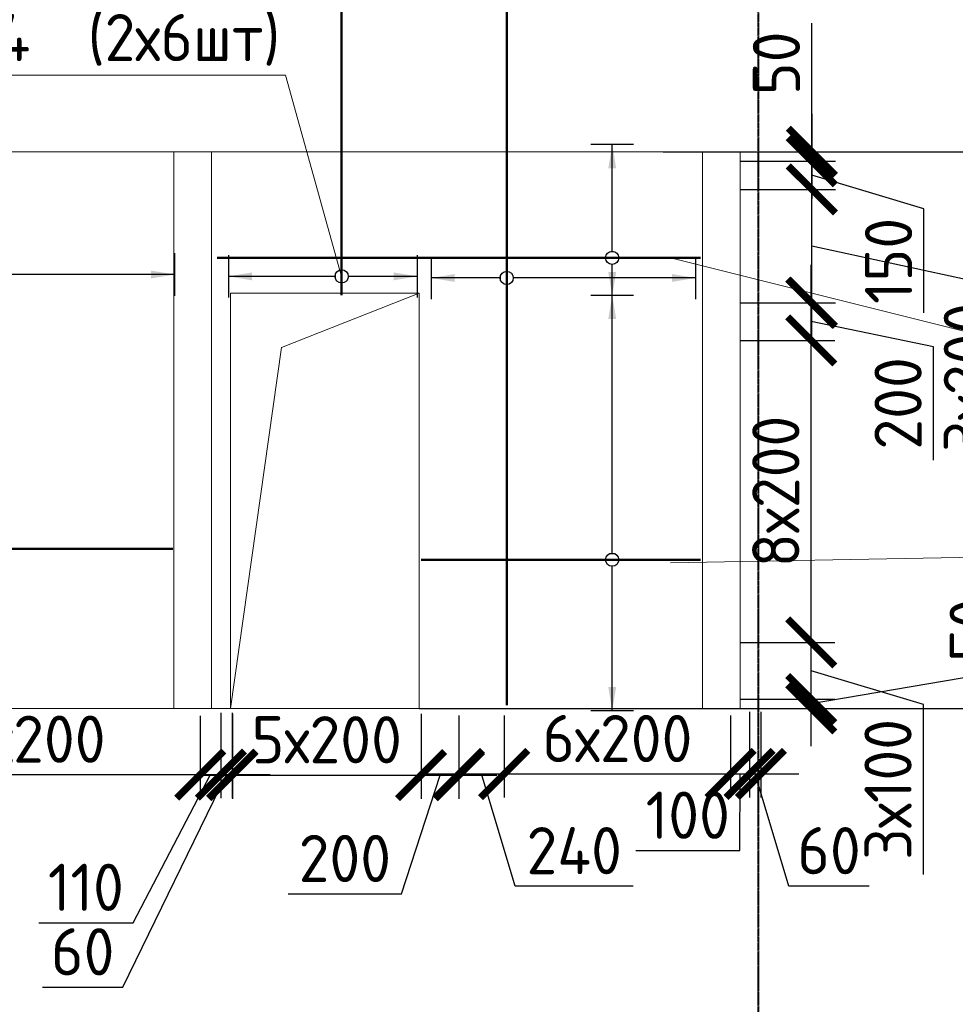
# Model space of a CAD drawing. Header units: millimetres. Extents: x 247266 to 730847, y -636031 to 10052.
# Tile 129 of 256: x 575200 to 580155, y -310506 to -305289. Entities that reach past the tile are written whole.
import ezdxf
from ezdxf import colors
from ezdxf.entities.mleader import LeaderData, LeaderLine
from ezdxf.math import Vec2, Vec3

# ---------------------------------------------------------------- set-up
doc = ezdxf.new("R2010")
doc.units = ezdxf.units.MM
doc.set_wipeout_variables(frame=1)
for name, pattern in [('______5', [1100, 800, -100, 100, -100]), ('________', [0]), ('осевая', [50.8, 31.75, -6.35, 6.35, -6.35])]:
    doc.linetypes.add(name, pattern=pattern)
for name, color, linetype, lineweight in [('Standard', 7, 'Continuous', 25), ('АрмСтер', 7, 'Continuous', 50), ('Оси', 7, '______5', 18), ('подоснова', 7, 'Continuous', 5)]:
    doc.layers.add(name, color=color, linetype=linetype, lineweight=lineweight)
doc.layers.add('РАЗМЕРЫ', color=7, linetype='Continuous')
doc.styles.add('GOST-2.304_Type-B', font='GOST_Common.ttf')
doc.dimstyles.new('СПДС', dxfattribs={"dimscale": 100, "dimtxt": 2.5, "dimasz": 2.5, "dimexe": 1.25, "dimexo": 0, "dimtad": 1, "dimdec": 0, "dimtxsty": 'GOST-2.304_Type-B', "dimblk": 'ARCHTICK', "dimcen": 2.5, "dimdle": 2, "dimadec": 0, "dimazin": 2, "dimtfac": 0.75, "dimtdec": 0, "dimtmove": 1, "dimatfit": 3, "dimfxl": 1, "dimtolj": 1, "dimarcsym": 1})

# ---------------------------------------------------------------- blocks, each defined once
blk = doc.blocks.new('*U3032')
at = {"layer": 'РАЗМЕРЫ'}
for p, q in [((112.5, 400), (-112.5, 400)), ((112.5, -1000), (-112.5, -1000))]:
    blk.add_line(p, q, dxfattribs=at)
at = {"layer": 'РАЗМЕРЫ', "ltscale": 15}
blk.add_line((0, -1000), (0, 400), dxfattribs=at)
at = {"layer": 'РАЗМЕРЫ'}
for points in [[(0, 400), (20.9, 274.8), (-20.9, 274.8)], [(0, -1000), (20.9, -874.8), (-20.9, -874.8)]]:
    blk.add_solid(points, dxfattribs=at)
at = {"linetype": 'Continuous', "lineweight": 0}
blk.add_wipeout([(35, 0), (28.3, 20.6), (10.8, 33.3), (-10.8, 33.3), (-28.3, 20.6), (-35, 0), (-28.3, -20.6), (-10.8, -33.3), (10.8, -33.3), (28.3, -20.6)], dxfattribs=at)
at = {"color": 0, "linetype": 'ByBlock', "lineweight": -2, "ltscale": 100}
blk.add_line((-2263.2, 0), (1446.8, 0), dxfattribs=at)
at = {"layer": 'РАЗМЕРЫ'}
blk.add_circle((0, 0), 35, dxfattribs=at)
blk = doc.blocks.new('*U3067')
at = {"layer": 'РАЗМЕРЫ'}
for p, q in [((112.5, 600), (-112.5, 600)), ((112.5, -400), (-112.5, -400))]:
    blk.add_line(p, q, dxfattribs=at)
at = {"layer": 'РАЗМЕРЫ', "ltscale": 15}
blk.add_line((0, -400), (0, 600), dxfattribs=at)
at = {"layer": 'РАЗМЕРЫ'}
for points in [[(0, 600), (20.9, 474.8), (-20.9, 474.8)], [(0, -400), (20.9, -274.8), (-20.9, -274.8)]]:
    blk.add_solid(points, dxfattribs=at)
at = {"linetype": 'Continuous', "lineweight": 0}
blk.add_wipeout([(35, 0), (28.3, 20.6), (10.8, 33.3), (-10.8, 33.3), (-28.3, 20.6), (-35, 0), (-28.3, -20.6), (-10.8, -33.3), (10.8, -33.3), (28.3, -20.6)], dxfattribs=at)
at = {"color": 0, "linetype": 'ByBlock', "lineweight": -2, "ltscale": 100}
blk.add_line((-100.2, 0), (1444.8, 0), dxfattribs=at)
at = {"layer": 'РАЗМЕРЫ'}
blk.add_circle((0, 0), 35, dxfattribs=at)
blk = doc.blocks.new('*U3031')
at = {"layer": 'РАЗМЕРЫ'}
for p, q in [((112.5, 2000), (-112.5, 2000)), ((112.5, -800), (-112.5, -800))]:
    blk.add_line(p, q, dxfattribs=at)
at = {"layer": 'РАЗМЕРЫ', "ltscale": 15}
blk.add_line((0, -800), (0, 2000), dxfattribs=at)
at = {"layer": 'РАЗМЕРЫ'}
for points in [[(0, 2000), (20.9, 1874.8), (-20.9, 1874.8)], [(0, -800), (20.9, -674.8), (-20.9, -674.8)]]:
    blk.add_solid(points, dxfattribs=at)
at = {"linetype": 'Continuous', "lineweight": 0}
blk.add_wipeout([(35, 0), (28.3, 20.6), (10.8, 33.3), (-10.8, 33.3), (-28.3, 20.6), (-35, 0), (-28.3, -20.6), (-10.8, -33.3), (10.8, -33.3), (28.3, -20.6)], dxfattribs=at)
at = {"color": 0, "linetype": 'ByBlock', "lineweight": -2, "ltscale": 100}
blk.add_line((-393.9, 0), (1346.1, 0), dxfattribs=at)
at = {"layer": 'РАЗМЕРЫ'}
blk.add_circle((0, 0), 35, dxfattribs=at)
blk = doc.blocks.new('*U3030')
at = {"layer": 'РАЗМЕРЫ'}
for p, q in [((112.5, 1400), (-112.5, 1400)), ((112.5, -800), (-112.5, -800))]:
    blk.add_line(p, q, dxfattribs=at)
at = {"layer": 'РАЗМЕРЫ', "ltscale": 15}
blk.add_line((0, -800), (0, 1400), dxfattribs=at)
at = {"layer": 'РАЗМЕРЫ'}
for points in [[(0, 1400), (20.9, 1274.8), (-20.9, 1274.8)], [(0, -800), (20.9, -674.8), (-20.9, -674.8)]]:
    blk.add_solid(points, dxfattribs=at)
at = {"linetype": 'Continuous', "lineweight": 0}
blk.add_wipeout([(35, 0), (28.3, 20.6), (10.8, 33.3), (-10.8, 33.3), (-28.3, 20.6), (-35, 0), (-28.3, -20.6), (-10.8, -33.3), (10.8, -33.3), (28.3, -20.6)], dxfattribs=at)
at = {"color": 0, "linetype": 'ByBlock', "lineweight": -2, "ltscale": 100}
blk.add_line((-1012.2, 0), (467.8, 0), dxfattribs=at)
at = {"layer": 'РАЗМЕРЫ'}
blk.add_circle((0, 0), 35, dxfattribs=at)
blk = doc.blocks.new('*U3054')
at = {"layer": 'РАЗМЕРЫ'}
for p, q in [((112.5, 600), (-112.5, 600)), ((112.5, -200), (-112.5, -200))]:
    blk.add_line(p, q, dxfattribs=at)
at = {"layer": 'РАЗМЕРЫ', "ltscale": 15}
blk.add_line((0, -200), (0, 600), dxfattribs=at)
at = {"layer": 'РАЗМЕРЫ'}
for points in [[(0, 600), (20.9, 474.8), (-20.9, 474.8)], [(0, -200), (20.9, -74.8), (-20.9, -74.8)]]:
    blk.add_solid(points, dxfattribs=at)
at = {"linetype": 'Continuous', "lineweight": 0}
blk.add_wipeout([(35, 0), (28.3, 20.6), (10.8, 33.3), (-10.8, 33.3), (-28.3, 20.6), (-35, 0), (-28.3, -20.6), (-10.8, -33.3), (10.8, -33.3), (28.3, -20.6)], dxfattribs=at)
at = {"color": 0, "linetype": 'ByBlock', "lineweight": -2, "ltscale": 100}
blk.add_line((-2092.2, 0), (467.8, 0), dxfattribs=at)
at = {"layer": 'РАЗМЕРЫ'}
blk.add_circle((0, 0), 35, dxfattribs=at)
blk = doc.blocks.new('_ArchTick')
at = {"color": 0, "linetype": 'ByBlock', "const_width": 0.15}
blk.add_lwpolyline([(-0.5, -0.5), (0.5, 0.5)], dxfattribs=at)
blk = doc.blocks.new('*D3096')
at = {"layer": 'DEFPOINTS', "color": 0, "ltscale": 100}
for p in [(579015.5, -308889.1), (579392.5, -308889.1), (579015.5, -308939.1)]:
    blk.add_point(p, dxfattribs=at)
at = {"layer": 'РАЗМЕРЫ', "color": 0, "lineweight": -2}
for p, q in [((580437.8, -308310.7), (580437.8, -308736)), ((579392.5, -309139.1), (579392.5, -308689.1)), ((580437.8, -308736), (579392.5, -308914.1)), ((579015.5, -308889.1), (579517.5, -308889.1)), ((579015.5, -308939.1), (579517.5, -308939.1))]:
    blk.add_line(p, q, dxfattribs=at)
at = {"layer": 'РАЗМЕРЫ', "color": 0, "lineweight": -2, "ltscale": 100, "xscale": 250, "yscale": 250, "zscale": 250}
for p, rotation in [((579392.5, -308889.1), 270), ((579392.5, -308939.1), 90)]:
    blk.add_blockref('_ArchTick', p, dxfattribs=dict(at, rotation=rotation))
at = {"layer": 'РАЗМЕРЫ', "color": 0, "lineweight": 0, "ltscale": 100, "insert": (580250.2, -308523.3), "char_height": 250, "attachment_point": 5, "rotation": 90, "style": 'GOST-2.304_Type-B'}
blk.add_mtext('\\A1;50', dxfattribs=at)
blk = doc.blocks.new('*D3097')
at = {"layer": 'DEFPOINTS', "color": 0, "ltscale": 100}
for p in [(579015.5, -308589.1), (579392.5, -308589.1), (579015.5, -308889.1)]:
    blk.add_point(p, dxfattribs=at)
at = {"layer": 'РАЗМЕРЫ', "color": 0, "lineweight": -2}
for p, q in [((579392.5, -309089.1), (579392.5, -308389.1)), ((579015.5, -308589.1), (579517.5, -308589.1)), ((579986.6, -308917.4), (579392.5, -308739.1)), ((579015.5, -308889.1), (579517.5, -308889.1)), ((579986.6, -309818.1), (579986.6, -308917.4))]:
    blk.add_line(p, q, dxfattribs=at)
at = {"layer": 'РАЗМЕРЫ', "color": 0, "lineweight": -2, "ltscale": 100, "xscale": 250, "yscale": 250, "zscale": 250}
for p, rotation in [((579392.5, -308589.1), 90), ((579392.5, -308889.1), 270)]:
    blk.add_blockref('_ArchTick', p, dxfattribs=dict(at, rotation=rotation))
at = {"layer": 'РАЗМЕРЫ', "color": 0, "lineweight": 0, "ltscale": 100, "insert": (579799, -309367.7), "char_height": 250, "attachment_point": 5, "rotation": 90, "style": 'GOST-2.304_Type-B'}
blk.add_mtext('\\A1;3х100', dxfattribs=at)
blk = doc.blocks.new('*D3098')
at = {"layer": 'DEFPOINTS', "color": 0, "ltscale": 100}
for p in [(579015.5, -306989.1), (579392.5, -306989.1), (579015.5, -308589.1)]:
    blk.add_point(p, dxfattribs=at)
at = {"layer": 'РАЗМЕРЫ', "color": 0, "lineweight": -2}
for p, q in [((579392.5, -308789.1), (579392.5, -306789.1)), ((579015.5, -306989.1), (579517.5, -306989.1)), ((579015.5, -308589.1), (579517.5, -308589.1))]:
    blk.add_line(p, q, dxfattribs=at)
at = {"layer": 'РАЗМЕРЫ', "color": 0, "lineweight": -2, "ltscale": 100, "xscale": 250, "yscale": 250, "zscale": 250}
for p, rotation in [((579392.5, -306989.1), 90), ((579392.5, -308589.1), 270)]:
    blk.add_blockref('_ArchTick', p, dxfattribs=dict(at, rotation=rotation))
at = {"layer": 'РАЗМЕРЫ', "color": 0, "lineweight": 0, "ltscale": 100, "insert": (579204.8, -307789.1), "char_height": 250, "attachment_point": 5, "rotation": 90, "style": 'GOST-2.304_Type-B'}
blk.add_mtext('\\A1;8х200', dxfattribs=at)
blk = doc.blocks.new('*D3099')
at = {"layer": 'DEFPOINTS', "color": 0, "ltscale": 100}
for p in [(579015.5, -306789.1), (579392.5, -306789.1), (579015.5, -306989.1)]:
    blk.add_point(p, dxfattribs=at)
at = {"layer": 'РАЗМЕРЫ', "color": 0, "lineweight": -2}
for p, q in [((579392.5, -307189.1), (579392.5, -306589.1)), ((579015.5, -306789.1), (579517.5, -306789.1)), ((580040, -307022.2), (579392.5, -306889.1)), ((579015.5, -306989.1), (579517.5, -306989.1)), ((580040, -307622.7), (580040, -307022.2))]:
    blk.add_line(p, q, dxfattribs=at)
at = {"layer": 'РАЗМЕРЫ', "color": 0, "lineweight": -2, "ltscale": 100, "xscale": 250, "yscale": 250, "zscale": 250}
for p, rotation in [((579392.5, -306789.1), 90), ((579392.5, -306989.1), 270)]:
    blk.add_blockref('_ArchTick', p, dxfattribs=dict(at, rotation=rotation))
at = {"layer": 'РАЗМЕРЫ', "color": 0, "lineweight": 0, "ltscale": 100, "insert": (579852.3, -307322.5), "char_height": 250, "attachment_point": 5, "rotation": 90, "style": 'GOST-2.304_Type-B'}
blk.add_mtext('\\A1;200', dxfattribs=at)
blk = doc.blocks.new('*D3100')
at = {"layer": 'DEFPOINTS', "color": 0, "ltscale": 100}
for p in [(579015.5, -305989.1), (579015.5, -306039.1), (579395.4, -306039.1)]:
    blk.add_point(p, dxfattribs=at)
at = {"layer": 'РАЗМЕРЫ', "color": 0, "lineweight": -2}
for p, q in [((579395.4, -305989.1), (579395.4, -305307.9)), ((579395.4, -305789.1), (579395.4, -306239.1)), ((579015.5, -305989.1), (579520.4, -305989.1)), ((579015.5, -306039.1), (579520.4, -306039.1))]:
    blk.add_line(p, q, dxfattribs=at)
at = {"layer": 'РАЗМЕРЫ', "color": 0, "lineweight": -2, "ltscale": 100, "xscale": 250, "yscale": 250, "zscale": 250}
for p, rotation in [((579395.4, -305989.1), 270), ((579395.4, -306039.1), 90)]:
    blk.add_blockref('_ArchTick', p, dxfattribs=dict(at, rotation=rotation))
at = {"layer": 'РАЗМЕРЫ', "color": 0, "lineweight": 0, "ltscale": 100, "insert": (579207.8, -305520.5), "char_height": 250, "attachment_point": 5, "rotation": 90, "style": 'GOST-2.304_Type-B'}
blk.add_mtext('\\A1;50', dxfattribs=at)
blk = doc.blocks.new('*D3101')
at = {"layer": 'DEFPOINTS', "color": 0, "ltscale": 100}
for p in [(579015.5, -306189.1), (579395.4, -306189.1), (579015.5, -306789.1)]:
    blk.add_point(p, dxfattribs=at)
at = {"layer": 'РАЗМЕРЫ', "color": 0, "lineweight": -2}
for p, q in [((579395.4, -306989.1), (579395.4, -305989.1)), ((579015.5, -306189.1), (579520.4, -306189.1)), ((580406.7, -306709.4), (579395.4, -306489.1)), ((580406.7, -307660.2), (580406.7, -306709.4)), ((579015.5, -306789.1), (579520.4, -306789.1))]:
    blk.add_line(p, q, dxfattribs=at)
at = {"layer": 'РАЗМЕРЫ', "color": 0, "lineweight": -2, "ltscale": 100, "xscale": 250, "yscale": 250, "zscale": 250}
for p, rotation in [((579395.4, -306189.1), 90), ((579395.4, -306789.1), 270)]:
    blk.add_blockref('_ArchTick', p, dxfattribs=dict(at, rotation=rotation))
at = {"layer": 'РАЗМЕРЫ', "color": 0, "lineweight": 0, "ltscale": 100, "insert": (580219.1, -307184.8), "char_height": 250, "attachment_point": 5, "rotation": 90, "style": 'GOST-2.304_Type-B'}
blk.add_mtext('\\A1;3х200', dxfattribs=at)
blk = doc.blocks.new('_None')
blk = doc.blocks.new('*U3033')
at = {"layer": 'РАЗМЕРЫ'}
for p, q in [((112.5, 800), (-112.5, 800)), ((112.5, -1000), (-112.5, -1000))]:
    blk.add_line(p, q, dxfattribs=at)
at = {"layer": 'РАЗМЕРЫ', "ltscale": 15}
blk.add_line((0, -1000), (0, 800), dxfattribs=at)
at = {"layer": 'РАЗМЕРЫ'}
for points in [[(0, 800), (20.9, 674.8), (-20.9, 674.8)], [(0, -1000), (20.9, -874.8), (-20.9, -874.8)]]:
    blk.add_solid(points, dxfattribs=at)
at = {"linetype": 'Continuous', "lineweight": 0}
blk.add_wipeout([(35, 0), (28.3, 20.6), (10.8, 33.3), (-10.8, 33.3), (-28.3, 20.6), (-35, 0), (-28.3, -20.6), (-10.8, -33.3), (10.8, -33.3), (28.3, -20.6)], dxfattribs=at)
at = {"color": 0, "linetype": 'ByBlock', "lineweight": -2, "ltscale": 100}
blk.add_line((-2263.2, 0), (1446.8, 0), dxfattribs=at)
at = {"layer": 'РАЗМЕРЫ'}
blk.add_circle((0, 0), 35, dxfattribs=at)
blk = doc.blocks.new('*D3103')
at = {"layer": 'DEFPOINTS', "color": 0, "ltscale": 100}
for p in [(579020.4, -306039.1), (579395.4, -306039.1), (579015.5, -306189.1)]:
    blk.add_point(p, dxfattribs=at)
at = {"layer": 'РАЗМЕРЫ', "color": 0, "lineweight": -2}
for p, q in [((579395.4, -306389.1), (579395.4, -305839.1)), ((579020.4, -306039.1), (579520.4, -306039.1)), ((579989.5, -306292.4), (579395.4, -306114.1)), ((579015.5, -306189.1), (579520.4, -306189.1)), ((579989.5, -306842.8), (579989.5, -306292.4))]:
    blk.add_line(p, q, dxfattribs=at)
at = {"layer": 'РАЗМЕРЫ', "color": 0, "lineweight": -2, "ltscale": 100, "xscale": 250, "yscale": 250, "zscale": 250}
for p, rotation in [((579395.4, -306039.1), 90), ((579395.4, -306189.1), 270)]:
    blk.add_blockref('_ArchTick', p, dxfattribs=dict(at, rotation=rotation))
at = {"layer": 'РАЗМЕРЫ', "color": 0, "lineweight": 0, "ltscale": 100, "insert": (579801.9, -306567.6), "char_height": 250, "attachment_point": 5, "rotation": 90, "style": 'GOST-2.304_Type-B'}
blk.add_mtext('\\A1;150', dxfattribs=at)
blk = doc.blocks.new('*D3449')
at = {"layer": 'DEFPOINTS', "color": 0, "ltscale": 100}
for p in [(576155.4, -308978.2), (576265.4, -308962.2), (576265.4, -309289.3)]:
    blk.add_point(p, dxfattribs=at)
at = {"layer": 'РАЗМЕРЫ', "color": 0, "lineweight": -2}
for p, q in [((576155.4, -308978.2), (576155.4, -309414.3)), ((576265.4, -308962.2), (576265.4, -309414.3)), ((575800.4, -310074.1), (576210.4, -309289.3)), ((575955.4, -309289.3), (576465.4, -309289.3)), ((575300, -310074.1), (575800.4, -310074.1))]:
    blk.add_line(p, q, dxfattribs=at)
at = {"layer": 'РАЗМЕРЫ', "color": 0, "lineweight": -2, "ltscale": 100, "xscale": 250, "yscale": 250, "zscale": 250}
blk.add_blockref('_ArchTick', (576155.4, -309289.3), dxfattribs=at)
at = {"layer": 'РАЗМЕРЫ', "color": 0, "lineweight": -2, "ltscale": 100, "xscale": 250, "yscale": 250, "zscale": 250, "rotation": 180}
blk.add_blockref('_ArchTick', (576265.4, -309289.3), dxfattribs=at)
at = {"layer": 'РАЗМЕРЫ', "color": 0, "ltscale": 100, "insert": (575550.2, -309886.5), "char_height": 250, "attachment_point": 5, "style": 'GOST-2.304_Type-B'}
blk.add_mtext('\\A1;110', dxfattribs=at)
blk = doc.blocks.new('*D3450')
at = {"layer": 'DEFPOINTS', "color": 0, "ltscale": 100}
for p in [(576265.4, -308962.2), (576325.8, -308962.2), (576325.8, -309289.3)]:
    blk.add_point(p, dxfattribs=at)
at = {"layer": 'РАЗМЕРЫ', "color": 0, "lineweight": -2}
for p, q in [((576265.4, -308962.2), (576265.4, -309414.3)), ((576325.8, -308962.2), (576325.8, -309414.3)), ((575745.8, -310415.7), (576295.6, -309289.3)), ((576065.4, -309289.3), (576525.8, -309289.3)), ((575320.5, -310415.7), (575745.8, -310415.7))]:
    blk.add_line(p, q, dxfattribs=at)
at = {"layer": 'РАЗМЕРЫ', "color": 0, "lineweight": -2, "ltscale": 100, "xscale": 250, "yscale": 250, "zscale": 250}
blk.add_blockref('_ArchTick', (576265.4, -309289.3), dxfattribs=at)
at = {"layer": 'РАЗМЕРЫ', "color": 0, "lineweight": -2, "ltscale": 100, "xscale": 250, "yscale": 250, "zscale": 250, "rotation": 180}
blk.add_blockref('_ArchTick', (576325.8, -309289.3), dxfattribs=at)
at = {"layer": 'РАЗМЕРЫ', "color": 0, "ltscale": 100, "insert": (575533.2, -310228), "char_height": 250, "attachment_point": 5, "style": 'GOST-2.304_Type-B'}
blk.add_mtext('\\A1;60', dxfattribs=at)
blk = doc.blocks.new('*D3451')
at = {"layer": 'DEFPOINTS', "color": 0, "ltscale": 100}
for p in [(576326.1, -308967.9), (577326.1, -308967.9), (577326.1, -309292.1)]:
    blk.add_point(p, dxfattribs=at)
at = {"layer": 'РАЗМЕРЫ', "color": 0, "lineweight": -2}
for p, q in [((576326.1, -308967.9), (576326.1, -309417.1)), ((577326.1, -308967.9), (577326.1, -309417.1)), ((576126.1, -309292.1), (577526.1, -309292.1))]:
    blk.add_line(p, q, dxfattribs=at)
at = {"layer": 'РАЗМЕРЫ', "color": 0, "lineweight": -2, "ltscale": 100, "xscale": 250, "yscale": 250, "zscale": 250, "rotation": 180}
blk.add_blockref('_ArchTick', (576326.1, -309292.1), dxfattribs=at)
at = {"layer": 'РАЗМЕРЫ', "color": 0, "lineweight": -2, "ltscale": 100, "xscale": 250, "yscale": 250, "zscale": 250}
blk.add_blockref('_ArchTick', (577326.1, -309292.1), dxfattribs=at)
at = {"layer": 'РАЗМЕРЫ', "color": 0, "ltscale": 100, "insert": (576826.1, -309104.5), "char_height": 250, "attachment_point": 5, "style": 'GOST-2.304_Type-B'}
blk.add_mtext('\\A1;5х200', dxfattribs=at)
blk = doc.blocks.new('*D3452')
at = {"layer": 'DEFPOINTS', "color": 0, "ltscale": 100}
for p in [(577765.4, -308975.8), (578965.4, -308975.8), (578965.4, -309285.8)]:
    blk.add_point(p, dxfattribs=at)
at = {"layer": 'РАЗМЕРЫ', "color": 0, "lineweight": -2}
for p, q in [((577765.4, -308975.8), (577765.4, -309410.8)), ((578965.4, -308975.8), (578965.4, -309410.8)), ((577565.4, -309285.8), (579165.4, -309285.8))]:
    blk.add_line(p, q, dxfattribs=at)
at = {"layer": 'РАЗМЕРЫ', "color": 0, "lineweight": -2, "ltscale": 100, "xscale": 250, "yscale": 250, "zscale": 250, "rotation": 180}
blk.add_blockref('_ArchTick', (577765.4, -309285.8), dxfattribs=at)
at = {"layer": 'РАЗМЕРЫ', "color": 0, "lineweight": -2, "ltscale": 100, "xscale": 250, "yscale": 250, "zscale": 250}
blk.add_blockref('_ArchTick', (578965.4, -309285.8), dxfattribs=at)
at = {"layer": 'РАЗМЕРЫ', "color": 0, "ltscale": 100, "insert": (578365.4, -309098.2), "char_height": 250, "attachment_point": 5, "style": 'GOST-2.304_Type-B'}
blk.add_mtext('\\A1;6х200', dxfattribs=at)
blk = doc.blocks.new('*D3453')
at = {"layer": 'DEFPOINTS', "color": 0, "ltscale": 100}
for p in [(578965.4, -308975.8), (579065.4, -308956.1), (579065.4, -309285.8)]:
    blk.add_point(p, dxfattribs=at)
at = {"layer": 'РАЗМЕРЫ', "color": 0, "lineweight": -2}
for p, q in [((578965.4, -308975.8), (578965.4, -309410.8)), ((579065.4, -308956.1), (579065.4, -309410.8)), ((578765.4, -309285.8), (579265.4, -309285.8)), ((579013.7, -309692.1), (579015.4, -309285.8)), ((578463.3, -309692.1), (579013.7, -309692.1))]:
    blk.add_line(p, q, dxfattribs=at)
at = {"layer": 'РАЗМЕРЫ', "color": 0, "lineweight": -2, "ltscale": 100, "xscale": 250, "yscale": 250, "zscale": 250}
blk.add_blockref('_ArchTick', (578965.4, -309285.8), dxfattribs=at)
at = {"layer": 'РАЗМЕРЫ', "color": 0, "lineweight": -2, "ltscale": 100, "xscale": 250, "yscale": 250, "zscale": 250, "rotation": 180}
blk.add_blockref('_ArchTick', (579065.4, -309285.8), dxfattribs=at)
at = {"layer": 'РАЗМЕРЫ', "color": 0, "ltscale": 100, "insert": (578738.5, -309504.5), "char_height": 250, "attachment_point": 5, "style": 'GOST-2.304_Type-B'}
blk.add_mtext('\\A1;100', dxfattribs=at)
blk = doc.blocks.new('*D3454')
at = {"layer": 'DEFPOINTS', "color": 0, "ltscale": 100}
for p in [(579065.4, -308956.1), (579125.8, -308956.1), (579125.8, -309285.8)]:
    blk.add_point(p, dxfattribs=at)
at = {"layer": 'РАЗМЕРЫ', "color": 0, "lineweight": -2}
for p, q in [((579065.4, -308956.1), (579065.4, -309410.8)), ((579125.8, -308956.1), (579125.8, -309410.8)), ((578865.4, -309285.8), (579325.8, -309285.8)), ((579273.8, -309880), (579095.6, -309285.8)), ((579699.1, -309880), (579273.8, -309880))]:
    blk.add_line(p, q, dxfattribs=at)
at = {"layer": 'РАЗМЕРЫ', "color": 0, "lineweight": -2, "ltscale": 100, "xscale": 250, "yscale": 250, "zscale": 250}
blk.add_blockref('_ArchTick', (579065.4, -309285.8), dxfattribs=at)
at = {"layer": 'РАЗМЕРЫ', "color": 0, "lineweight": -2, "ltscale": 100, "xscale": 250, "yscale": 250, "zscale": 250, "rotation": 180}
blk.add_blockref('_ArchTick', (579125.8, -309285.8), dxfattribs=at)
at = {"layer": 'РАЗМЕРЫ', "color": 0, "ltscale": 100, "insert": (579486.5, -309692.3), "char_height": 250, "attachment_point": 5, "style": 'GOST-2.304_Type-B'}
blk.add_mtext('\\A1;60', dxfattribs=at)
blk = doc.blocks.new('*D3455')
at = {"layer": 'DEFPOINTS', "color": 0, "ltscale": 100}
for p in [(574355.4, -309054.8), (576155.4, -309054.8), (576155.4, -309289.3)]:
    blk.add_point(p, dxfattribs=at)
at = {"layer": 'РАЗМЕРЫ', "color": 0, "lineweight": -2}
for p, q in [((574355.4, -309054.8), (574355.4, -309414.3)), ((576155.4, -309054.8), (576155.4, -309414.3)), ((574155.4, -309289.3), (576355.4, -309289.3))]:
    blk.add_line(p, q, dxfattribs=at)
at = {"layer": 'РАЗМЕРЫ', "color": 0, "lineweight": -2, "ltscale": 100, "xscale": 250, "yscale": 250, "zscale": 250, "rotation": 180}
blk.add_blockref('_ArchTick', (574355.4, -309289.3), dxfattribs=at)
at = {"layer": 'РАЗМЕРЫ', "color": 0, "lineweight": -2, "ltscale": 100, "xscale": 250, "yscale": 250, "zscale": 250}
blk.add_blockref('_ArchTick', (576155.4, -309289.3), dxfattribs=at)
at = {"layer": 'РАЗМЕРЫ', "color": 0, "ltscale": 100, "insert": (575255.4, -309101.6), "char_height": 250, "attachment_point": 5, "style": 'GOST-2.304_Type-B'}
blk.add_mtext('\\A1;9х200', dxfattribs=at)
blk = doc.blocks.new('*D3456')
at = {"layer": 'DEFPOINTS', "color": 0, "ltscale": 100}
for p in [(577326.1, -308975.8), (577526.1, -308975.8), (577526.1, -309292.1)]:
    blk.add_point(p, dxfattribs=at)
at = {"layer": 'РАЗМЕРЫ', "color": 0, "lineweight": -2}
for p, q in [((577326.1, -308975.8), (577326.1, -309417.1)), ((577526.1, -308975.8), (577526.1, -309417.1)), ((577126.1, -309292.1), (577726.1, -309292.1)), ((577222.1, -309921.2), (577426.1, -309292.1)), ((576621.7, -309921.2), (577222.1, -309921.2))]:
    blk.add_line(p, q, dxfattribs=at)
at = {"layer": 'РАЗМЕРЫ', "color": 0, "lineweight": -2, "ltscale": 100, "xscale": 250, "yscale": 250, "zscale": 250, "rotation": 180}
blk.add_blockref('_ArchTick', (577326.1, -309292.1), dxfattribs=at)
at = {"layer": 'РАЗМЕРЫ', "color": 0, "lineweight": -2, "ltscale": 100, "xscale": 250, "yscale": 250, "zscale": 250}
blk.add_blockref('_ArchTick', (577526.1, -309292.1), dxfattribs=at)
at = {"layer": 'РАЗМЕРЫ', "color": 0, "ltscale": 100, "insert": (576921.9, -309733.6), "char_height": 250, "attachment_point": 5, "style": 'GOST-2.304_Type-B'}
blk.add_mtext('\\A1;200', dxfattribs=at)
blk = doc.blocks.new('*D3457')
at = {"layer": 'DEFPOINTS', "color": 0, "ltscale": 100}
for p in [(577526.1, -308975.8), (577765.4, -308975.8), (577765.4, -309285.8)]:
    blk.add_point(p, dxfattribs=at)
at = {"layer": 'РАЗМЕРЫ', "color": 0, "lineweight": -2}
for p, q in [((577526.1, -308975.8), (577526.1, -309410.8)), ((577765.4, -308975.8), (577765.4, -309410.8)), ((577326.1, -309285.8), (577965.4, -309285.8)), ((577824, -309880), (577645.8, -309285.8)), ((578449.5, -309880), (577824, -309880))]:
    blk.add_line(p, q, dxfattribs=at)
at = {"layer": 'РАЗМЕРЫ', "color": 0, "lineweight": -2, "ltscale": 100, "xscale": 250, "yscale": 250, "zscale": 250, "rotation": 180}
blk.add_blockref('_ArchTick', (577526.1, -309285.8), dxfattribs=at)
at = {"layer": 'РАЗМЕРЫ', "color": 0, "lineweight": -2, "ltscale": 100, "xscale": 250, "yscale": 250, "zscale": 250}
blk.add_blockref('_ArchTick', (577765.4, -309285.8), dxfattribs=at)
at = {"layer": 'РАЗМЕРЫ', "color": 0, "ltscale": 100, "insert": (578136.8, -309692.3), "char_height": 250, "attachment_point": 5, "style": 'GOST-2.304_Type-B'}
blk.add_mtext('\\A1;240', dxfattribs=at)

msp = doc.modelspace()

# ---------------------------------------------------------------- linework, layer by layer
at = {"linetype": 'Continuous', "lineweight": 25, "transparency": 33554687}
for p, q in [((577315.52, -308939.12), (578815.52, -308939.12)), ((577315.52, -308939.12), (578815.52, -308939.12)), ((577315.52, -308939.12), (578815.52, -308939.12)), ((578815.52, -308939.12), (579015.52, -308939.12)), ((578815.52, -308939.12), (579015.52, -308939.12)), ((578815.52, -308939.12), (579015.52, -308939.12))]:
    msp.add_line(p, q, dxfattribs=at)
for points in [[(578608.2, -305989.12), (581569.17, -305989.12)], [(578940.35, -305989.12), (580764.02, -305989.12)], [(578763.93, -308939.12), (581724.9, -308939.12)], [(578910.17, -308939.12), (580733.83, -308939.12)]]:
    msp.add_lwpolyline(points)
at = {"layer": 'Standard', "linetype": '________', "lineweight": 0, "transparency": 33554687}
for p, q in [((574045.52, -305989.12), (579015.52, -305989.12)), ((574045.52, -305989.12), (579015.52, -305989.12)), ((576015.52, -305989.12), (576015.52, -308939.12)), ((576015.52, -305989.12), (576015.52, -308939.12)), ((576215.52, -308939.12), (576215.52, -305989.12)), ((576215.52, -308939.12), (576215.52, -305989.12)), ((578815.52, -305989.12), (578815.52, -308939.12)), ((578815.52, -305989.12), (578815.52, -308939.12)), ((579015.52, -308939.12), (579015.52, -305989.12)), ((579015.52, -305989.12), (579015.52, -308939.12)), ((579015.52, -308939.12), (579015.52, -305989.12)), ((579015.52, -305989.12), (579015.52, -308939.12)), ((576315.52, -308939.12), (576315.52, -306739.12)), ((576315.52, -306739.12), (577315.52, -306739.12)), ((576315.52, -308939.12), (576315.52, -306739.12)), ((576315.52, -306739.12), (577315.52, -306739.12)), ((577315.52, -306739.12), (577315.52, -308939.12)), ((577315.52, -306739.12), (577315.52, -308939.12)), ((579015.52, -308939.12), (574045.52, -308939.12)), ((579015.52, -308939.12), (574045.52, -308939.12)), ((576015.52, -308939.12), (576215.52, -308939.12)), ((576015.52, -308939.12), (576215.52, -308939.12)), ((576015.52, -308939.12), (576215.52, -308939.12)), ((576215.52, -308939.12), (576315.52, -308939.12)), ((576215.52, -308939.12), (576315.52, -308939.12)), ((576215.52, -308939.12), (576315.52, -308939.12))]:
    msp.add_line(p, q, dxfattribs=at)
msp.add_lwpolyline([(576315.52, -308939.12), (576585.57, -307026.55), (577315.52, -306739.12)], dxfattribs=at)
at = {"layer": 'Оси', "linetype": 'осевая', "lineweight": 0, "ltscale": 0.3, "transparency": 33554687}
for p, q in [((579109.86, -303582.95), (579109.86, -311939.06)), ((579115.52, -303581.44), (579115.52, -311937.55))]:
    msp.add_line(p, q, dxfattribs=at)

# ---------------------------------------------------------------- dimensions: what is measured, and where the dimension line sits
at = {"layer": 'РАЗМЕРЫ', "lineweight": 0}
for base, p1, p2, picture, middle in [((579395.42, -306039.12), (579015.52, -305989.12), (579015.52, -306039.12), '*D3100', (579342.61, -305520.53)), ((579392.47, -306789.12), (579015.52, -306989.12), (579015.52, -306789.12), '*D3099', (580039.96, -307084.73)), ((579392.47, -308889.12), (579015.52, -308939.12), (579015.52, -308889.12), '*D3096', (580437.81, -308673.49))]:
    dim = msp.add_linear_dim(base=base, p1=p1, p2=p2, angle=90, dimstyle='СПДС', dxfattribs=at)
    dim.commit()
    dim.dimension.update_dxf_attribs({"geometry": picture, "text_midpoint": middle, "dimtype": 160})
dim = msp.add_linear_dim(base=(579395.42, -306039.12), p1=(579015.52, -306189.12), p2=(579020.42, -306039.12), angle=90, dimstyle='СПДС', dxfattribs=at)
dim.commit()
dim.dimension.update_dxf_attribs({"geometry": '*D3103', "text_midpoint": (579801.92, -306354.85)})
dim = msp.add_linear_dim(base=(579395.42, -306189.12), p1=(579015.52, -306789.12), p2=(579015.52, -306189.12), angle=90, text='3х200', dimstyle='СПДС', dxfattribs=at)
dim.commit()
dim.dimension.update_dxf_attribs({"geometry": '*D3101', "text_midpoint": (580406.73, -306771.87), "dimtype": 160})
for base, p1, p2, text, picture, middle in [((579392.47, -306989.12), (579015.52, -308589.12), (579015.52, -306989.12), '8х200', '*D3098', (579204.84, -307789.12)), ((579392.47, -308589.12), (579015.52, -308889.12), (579015.52, -308589.12), '3х100', '*D3097', (579798.97, -308979.85))]:
    dim = msp.add_linear_dim(base=base, p1=p1, p2=p2, angle=90, text=text, dimstyle='СПДС', dxfattribs=at)
    dim.commit()
    dim.dimension.update_dxf_attribs({"geometry": picture, "text_midpoint": middle})
at = {"layer": 'РАЗМЕРЫ'}
dim = msp.add_linear_dim(base=(576155.44, -309289.26), p1=(574355.44, -309054.78), p2=(576155.44, -309054.78), text='9х200', dimstyle='СПДС', dxfattribs=at)
dim.commit()
dim.dimension.update_dxf_attribs({"geometry": '*D3455', "text_midpoint": (575255.44, -309101.63)})
for base, p1, p2, picture, middle in [((576265.44, -309289.26), (576155.44, -308978.24), (576265.44, -308962.24), '*D3449', (575737.89, -310074.08)), ((576325.78, -309289.26), (576265.44, -308962.24), (576325.78, -308962.24), '*D3450', (575683.34, -310415.66))]:
    dim = msp.add_linear_dim(base=base, p1=p1, p2=p2, dimstyle='СПДС', dxfattribs=at)
    dim.commit()
    dim.dimension.update_dxf_attribs({"geometry": picture, "text_midpoint": middle, "dimtype": 160})
dim = msp.add_linear_dim(base=(579125.78, -309285.83), p1=(579065.44, -308956.12), p2=(579125.78, -308956.12), dimstyle='СПДС', dxfattribs=at)
dim.commit()
dim.dimension.update_dxf_attribs({"geometry": '*D3454', "text_midpoint": (579336.35, -309692.33)})

# ---------------------------------------------------------------- next in the draw order: block references
at = {"layer": 'АрмСтер', "ltscale": 15, "rotation": 90}
for name, p in [('*U3067', (576904.97, -306649.55)), ('*U3032', (577779.09, -306657.89))]:
    msp.add_blockref(name, p, dxfattribs=at)
at = {"layer": 'АрмСтер', "ltscale": 15}
msp.add_blockref('*U3031', (574664.25, -308093.22), dxfattribs=at)

# ---------------------------------------------------------------- next in the draw order: block references
msp.add_blockref('*U3030', (578338.11, -308150.69), dxfattribs=at)

# ---------------------------------------------------------------- next in the draw order: block references
msp.add_blockref('*U3054', (578338.11, -306551.36), dxfattribs=at)

# ---------------------------------------------------------------- next in the draw order: dimensions: what is measured, and where the dimension line sits
at = {"layer": 'РАЗМЕРЫ'}
for base, p1, p2, text, picture, middle in [((577326.11, -309292.09), (576326.11, -308967.92), (577326.11, -308967.92), '5х200', '*D3451', (576826.11, -309104.46)), ((578965.44, -309285.83), (577765.44, -308975.77), (578965.44, -308975.77, -200), '6х200', '*D3452', (578365.44, -309098.2))]:
    dim = msp.add_linear_dim(base=base, p1=p1, p2=p2, text=text, dimstyle='СПДС', dxfattribs=at)
    dim.commit()
    dim.dimension.update_dxf_attribs({"geometry": picture, "text_midpoint": middle})
for base, p1, p2, picture, middle in [((577526.11, -309292.09), (577326.11, -308975.77), (577526.11, -308975.77), '*D3456', (577159.63, -309921.22)), ((579065.44, -309285.83), (578965.44, -308975.77), (579065.44, -308956.12), '*D3453', (578951.23, -309692.08))]:
    dim = msp.add_linear_dim(base=base, p1=p1, p2=p2, dimstyle='СПДС', dxfattribs=at)
    dim.commit()
    dim.dimension.update_dxf_attribs({"geometry": picture, "text_midpoint": middle, "dimtype": 160})
dim = msp.add_linear_dim(base=(577765.44, -309285.83), p1=(577526.11, -308975.77), p2=(577765.44, -308975.77), dimstyle='СПДС', override={"dimrnd": 5}, dxfattribs=at)
dim.commit()
dim.dimension.update_dxf_attribs({"geometry": '*D3457', "text_midpoint": (577886.51, -309692.33)})

# ---------------------------------------------------------------- next in the draw order: leaders
at = {"layer": 'подоснова'}
ml = msp.add_multileader_mtext('Standard', dxfattribs=at)
ml.set_content('1  (2х12шт)', color=256, style='GOST-2.304_Type-B')
ml.set_leader_properties(color=256, linetype='ByLayer', lineweight=15)
ml.set_arrow_properties(name='NONE')
ml.build(insert=Vec2(0, 0))
ml.multileader.update_dxf_attribs({"text_left_attachment_type": 6, "text_right_attachment_type": 6, "dogleg_length": 10, "arrow_head_size": 18})
ctx = ml.context
ctx.base_point, ctx.char_height, ctx.arrow_head_size, ctx.landing_gap_size, ctx.plane_origin = Vec3(580782.25, -308101.86), 250, 18, 20, Vec3(577358.21, -305222.6)
ctx.left_attachment, ctx.right_attachment, ctx.text_align_type = 6, 6, 1
notes = []
notes.append((ctx, [(0, (1, 1, 0), (580771.59, -308126.88), (1, 0), 10, [(0, [(578647.21, -308167.27)], 0, [])])]))
ctx.mtext.insert, ctx.mtext.alignment, ctx.mtext.flow_direction = Vec3(581575.36, -307801.86), 2, 5
for ctx, leaders in notes:
    for number, flags, end, landing, length, lines in leaders:
        leader = LeaderData()
        leader.index, (leader.has_last_leader_line, leader.has_dogleg_vector, leader.attachment_direction) = number, flags
        leader.last_leader_point, leader.dogleg_vector, leader.dogleg_length = Vec3(end), Vec3(landing), length
        for number, points, colour, breaks in lines:
            line = LeaderLine()
            line.index, line.vertices, line.color, line.breaks = number, Vec3.list(points), colors.encode_raw_color(colour), breaks
            leader.lines.append(line)
        ctx.leaders.append(leader)

# ---------------------------------------------------------------- next in the draw order: leaders
ml = msp.add_multileader_mtext('Standard', dxfattribs=at)
ml.set_content('4  (2х6шт)', color=256, style='GOST-2.304_Type-B')
ml.set_leader_properties(color=256, linetype='ByLayer', lineweight=15)
ml.set_arrow_properties(name='NONE')
ml.build(insert=Vec2(0, 0))
ml.multileader.update_dxf_attribs({"text_left_attachment_type": 6, "text_right_attachment_type": 6, "dogleg_length": 10, "arrow_head_size": 18})
ctx = ml.context
ctx.base_point, ctx.char_height, ctx.arrow_head_size, ctx.landing_gap_size, ctx.plane_origin = Vec3(575060.23, -305559.21), 250, 18, 20, Vec3(572218.69, -302184.03)
ctx.left_attachment, ctx.right_attachment, ctx.text_align_type = 6, 6, 1
notes = []
notes.append((ctx, [(0, (1, 1, 0), (576607.08, -305584.23), (-1, 0), 10, [(0, [(576904.97, -306649.55)], 0, [])])]))
ctx.mtext.insert, ctx.mtext.alignment, ctx.mtext.flow_direction = Vec3(575828.33, -305259.21), 2, 5
ml = msp.add_multileader_mtext('Standard', dxfattribs=at)
ml.set_content('1  (2х5шт)', color=256, style='GOST-2.304_Type-B')
ml.set_leader_properties(color=256, linetype='ByLayer', lineweight=15)
ml.set_arrow_properties(name='NONE')
ml.build(insert=Vec2(0, 0))
ml.multileader.update_dxf_attribs({"text_left_attachment_type": 6, "text_right_attachment_type": 6, "dogleg_length": 10, "arrow_head_size": 18})
ctx = ml.context
ctx.base_point, ctx.char_height, ctx.arrow_head_size, ctx.landing_gap_size, ctx.plane_origin = Vec3(580474.75, -306981.87), 250, 18, 20, Vec3(577358.21, -303606.69)
ctx.left_attachment, ctx.right_attachment, ctx.text_align_type = 6, 6, 1
notes.append((ctx, [(0, (1, 1, 0), (580464.15, -307006.9), (1, 0), 10, [(0, [(578647.21, -306551.36)], 0, [])])]))
ctx.mtext.insert, ctx.mtext.alignment, ctx.mtext.flow_direction = Vec3(581205.36, -306681.87), 2, 5
for ctx, leaders in notes:
    for number, flags, end, landing, length, lines in leaders:
        leader = LeaderData()
        leader.index, (leader.has_last_leader_line, leader.has_dogleg_vector, leader.attachment_direction) = number, flags
        leader.last_leader_point, leader.dogleg_vector, leader.dogleg_length = Vec3(end), Vec3(landing), length
        for number, points, colour, breaks in lines:
            line = LeaderLine()
            line.index, line.vertices, line.color, line.breaks = number, Vec3.list(points), colors.encode_raw_color(colour), breaks
            leader.lines.append(line)
        ctx.leaders.append(leader)

# ---------------------------------------------------------------- next in the draw order: block references
at = {"layer": 'АрмСтер', "ltscale": 15, "rotation": 90}
msp.add_blockref('*U3033', (575020.32, -306639.44), dxfattribs=at)

doc.saveas('drawing.dxf')
